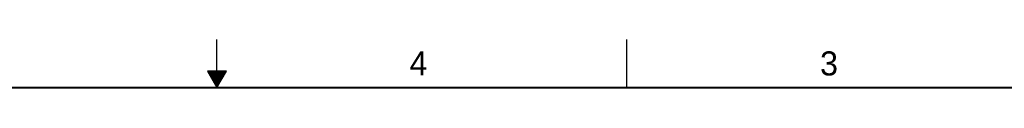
# Model space of a CAD drawing. Header units: inches. Extents: x 0 to 34, y 0 to 22.
# Tile 29 of 43: x 15 to 25.2, y 21.5 to 22. Entities that reach past the tile are written whole.
import ezdxf

# ---------------------------------------------------------------- set-up
doc = ezdxf.new("R2010")
doc.units = ezdxf.units.IN
doc.header["$LTSCALE"] = 1.87
doc.header["$MEASUREMENT"] = 0
doc.layers.get('0').update_dxf_attribs({"linetype": 'CONTINUOUS'})
doc.styles.add('TEXTSTYLE_2', font='txt')

msp = doc.modelspace()

# ---------------------------------------------------------------- linework, layer by layer
at = {"color": 2, "linetype": 'CONTINUOUS'}
for p, q in [((17, 21.5), (17, 22)), ((21.25, 22), (21.25, 21.5)), ((16.902, 21.67), (17, 21.5)), ((17.098, 21.67), (16.902, 21.67)), ((16.908, 21.66), (17.092, 21.66)), ((17, 21.5), (17.098, 21.67)), ((16.913, 21.65), (17.087, 21.65)), ((16.919, 21.64), (17.081, 21.64)), ((16.925, 21.63), (17.075, 21.63)), ((16.931, 21.62), (17.069, 21.62)), ((16.937, 21.61), (17.064, 21.61)), ((16.942, 21.6), (17.058, 21.6)), ((16.948, 21.59), (17.052, 21.59)), ((16.954, 21.58), (17.046, 21.58)), ((16.96, 21.57), (17.04, 21.57)), ((16.965, 21.56), (17.035, 21.56)), ((16.971, 21.55), (17.029, 21.55)), ((16.977, 21.54), (17.023, 21.54)), ((16.983, 21.53), (17.017, 21.53)), ((16.988, 21.52), (17.012, 21.52)), ((16.994, 21.51), (17.006, 21.51))]:
    msp.add_line(p, q, dxfattribs=at)
at = {"color": 7, "linetype": 'CONTINUOUS', "const_width": 0.02}
msp.add_lwpolyline([(33.5, 21.5), (0.5, 21.5)], dxfattribs=at)

# ---------------------------------------------------------------- texts
at = {"color": 2, "linetype": 'CONTINUOUS', "char_height": 0.25, "width": 0.25, "attachment_point": 1, "line_spacing_factor": 0.9, "style": 'TEXTSTYLE_2'}
for s, insert in [('4', (18.998, 21.878)), ('3', (23.257, 21.876))]:
    msp.add_mtext(s, dxfattribs=dict(at, insert=insert))

doc.saveas('drawing.dxf')
